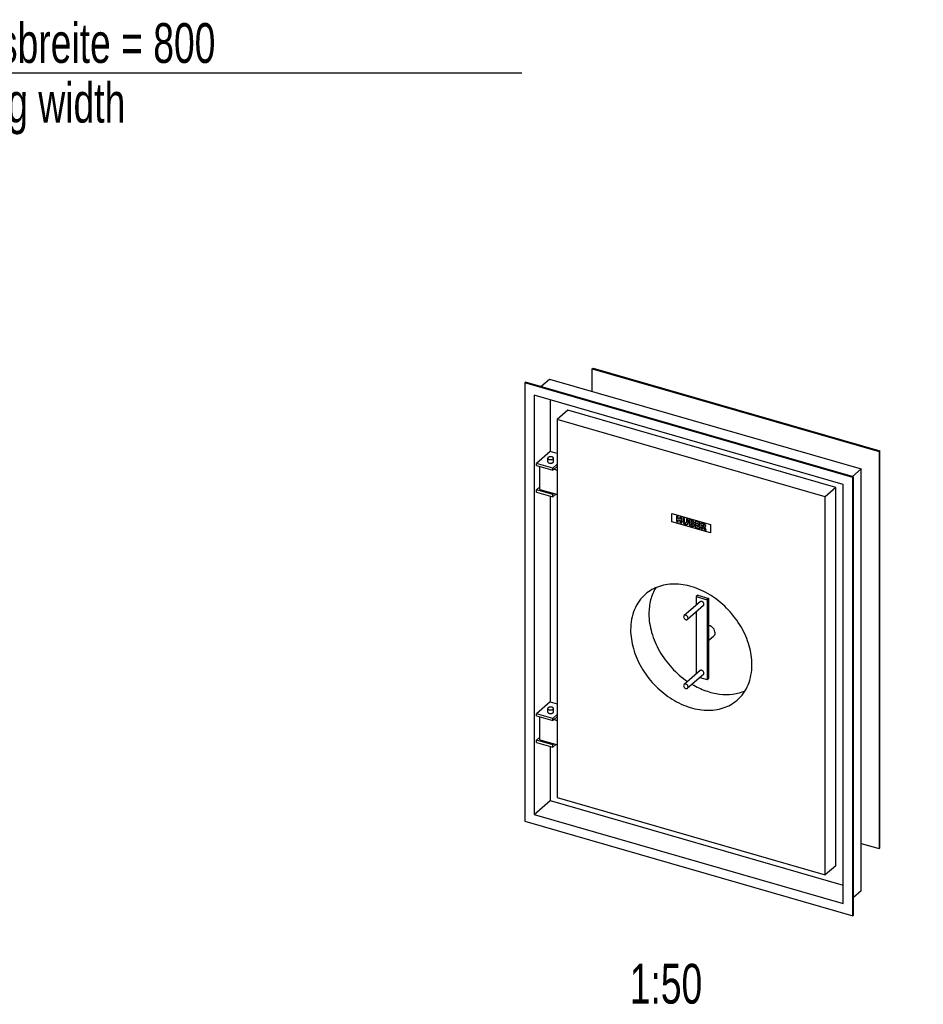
# Model space of a CAD drawing. Header units: millimetres. Extents: x 0 to 4200, y 0 to 5940.
# Tile 3 of 5: x 2152 to 3288, y 1600 to 2837. Entities that reach past the tile are written whole.
import ezdxf

# ---------------------------------------------------------------- set-up
doc = ezdxf.new("R2010")
doc.units = ezdxf.units.MM
doc.header["$LTSCALE"] = 387.2
doc.layers.get('0').update_dxf_attribs({"linetype": 'CONTINUOUS'})
for name, color, linetype in [('005_AXIS', 7, 'CONTINUOUS'), ('007_CURVES', 7, 'CONTINUOUS'), ('050_DIMENSIONING', 7, 'CONTINUOUS'), ('053_NOTES', 7, 'CONTINUOUS')]:
    doc.layers.add(name, color=color, linetype=linetype)
doc.styles.get("Standard").update_dxf_attribs({"font": 'txt', "width": 0.7})
doc.dimstyles.new('DIMSTYLE_2', dxfattribs={"dimtxt": 50, "dimasz": 70, "dimexe": 2, "dimexo": 1, "dimtad": 1, "dimdec": 1, "dimtxsty": 'Standard', "dimblk": '_FILLED', "dimblk1": '_FILLED', "dimblk2": '_FILLED', "dimcen": 0.09, "dimadec": 1, "dimazin": 2, "dimtp": 0.8, "dimtm": 0.8, "dimtfac": 1, "dimtdec": 1, "dimtofl": 0, "dimtmove": 0, "dimatfit": 3, "dimldrblk": '_FILLED', "dimfxl": 1, "dimtolj": 1, "dimarcsym": 0})

# ---------------------------------------------------------------- blocks, each defined once
blk = doc.blocks.new('_FILLED')
at = {"color": 0, "linetype": 'ByBlock'}
blk.add_solid([(0, 0), (-1, 0.143), (-1, -0.143)], dxfattribs=at)
blk = doc.blocks.new('*D5')
at = {"layer": '050_DIMENSIONING', "color": 2, "linetype": 'Continuous', "transparency": 16777216}
for p, q in [((946.1, 2428.2), (946.1, 2810.2)), ((1746.1, 2428.2), (1746.1, 2810.2)), ((946.1, 2770.2), (1346.1, 2770.2)), ((1746.1, 2770.2), (1346.1, 2770.2)), ((1346.1, 2770.2), (2783.4, 2770.2))]:
    blk.add_line(p, q, dxfattribs=at)
at = {"layer": '050_DIMENSIONING', "color": 2, "linetype": 'Continuous', "transparency": 16777216, "xscale": 70, "yscale": 70, "zscale": 70, "rotation": 180}
blk.add_blockref('_FILLED', (946.1, 2770.2), dxfattribs=at)
at = {"layer": '050_DIMENSIONING', "color": 2, "linetype": 'Continuous', "transparency": 16777216, "xscale": 70, "yscale": 70, "zscale": 70}
blk.add_blockref('_FILLED', (1746.1, 2770.2), dxfattribs=at)
at = {"layer": '050_DIMENSIONING', "color": 2, "linetype": 'Continuous', "transparency": 16777216, "insert": (1775.1, 2832.7), "char_height": 50, "width": 1512.5, "attachment_point": 1, "line_spacing_factor": 0.9}
blk.add_mtext('lichte Durchgangsbreite = 800\\Pclear door opening width', dxfattribs=at)

msp = doc.modelspace()

# ---------------------------------------------------------------- linework, layer by layer
at = {"color": 7, "linetype": 'Continuous'}
for p, q in [((2871.77, 2398.22), (2872.77, 2399.08)), ((2871.77, 2369.93), (2871.77, 2398.22)), ((2871.77, 2398.22), (3232.04, 2294.22)), ((2872.77, 2399.08), (3233.04, 2295.08)), ((2786.79, 2380.6), (2787.79, 2381.47)), ((2786.79, 2380.6), (2786.79, 1829.81)), ((3199.02, 2261.6), (2786.79, 2380.6)), ((3200.02, 2262.47), (2787.79, 2381.47)), ((2807.18, 2375.87), (2818.18, 2385.4)), ((2818.18, 2385.4), (3209.63, 2272.4)), ((3186.89, 2252.98), (2798.91, 2364.98)), ((2798.91, 2364.98), (2798.91, 1838.44)), ((2818.91, 2359.21), (2818.91, 2294.31)), ((2840.95, 2346.15), (2827.75, 2334.72)), ((3177.66, 2248.95), (2840.95, 2346.15)), ((2827.75, 2334.72), (2827.75, 1859.44)), ((3164.46, 2237.52), (2827.75, 2334.72)), ((2818.91, 2294.31), (2801.71, 2279.42)), ((2827.75, 2291.76), (2818.91, 2294.31)), ((3232.04, 2294.22), (3233.04, 2295.08)), ((3232.04, 2294.22), (3232.04, 1795.39)), ((3233.04, 1796.25), (3233.04, 2295.08)), ((2822.15, 2273.52), (2801.71, 2279.42)), ((2801.71, 2276.64), (2801.71, 2279.42)), ((2801.71, 2276.64), (2822.15, 2270.74)), ((2827.75, 2278.36), (2822.15, 2273.52)), ((2805.99, 2246.66), (2805.99, 2275.41)), ((2822.15, 2270.74), (2822.15, 2273.52)), ((2823.65, 2272.04), (2822.15, 2270.74)), ((2823.65, 2272.04), (2827.75, 2275.59)), ((2823.65, 2272.04), (2827.75, 2270.86)), ((3198.63, 2262.87), (3209.63, 2272.4)), ((3209.63, 1742.39), (3209.63, 2272.4)), ((3186.89, 1726.44), (3186.89, 2252.98)), ((3199.02, 2261.6), (3200.02, 2262.47)), ((3199.02, 1710.81), (3199.02, 2261.6)), ((3200.02, 1711.68), (3200.02, 2262.47)), ((2805.99, 2249.86), (2801.71, 2246.16)), ((2822.15, 2240.26), (2801.71, 2246.16)), ((2801.71, 2243.39), (2801.71, 2246.16)), ((2801.71, 2243.39), (2822.15, 2237.49)), ((2805.99, 2246.66), (2823.65, 2241.56)), ((2823.65, 2241.56), (2822.15, 2240.26)), ((2826.05, 2240.87), (2822.15, 2237.49)), ((2822.15, 2237.49), (2822.15, 2240.26)), ((2823.65, 2241.56), (2827.75, 2240.38)), ((3177.66, 2248.95), (3164.46, 2237.52)), ((3177.66, 1773.67), (3177.66, 2248.95)), ((2818.91, 2238.42), (2818.91, 1979.77)), ((3164.46, 1762.24), (3164.46, 2237.52)), ((3004.38, 2113.87), (3002.38, 2112.14)), ((3002.38, 2112.14), (3002.38, 2101.44)), ((3002.38, 2112.14), (3016.23, 2108.14)), ((3004.38, 2113.87), (3018.23, 2109.87)), ((3018.23, 2109.87), (3016.23, 2108.14)), ((3016.23, 2108.14), (3016.23, 2007.68)), ((3018.23, 2059.64), (3018.23, 2109.87)), ((3002.38, 2092.98), (3002.38, 2014.84)), ((3018.23, 2009.41), (3018.23, 2059.64)), ((3006.97, 2010.35), (3016.23, 2007.68)), ((3016.23, 2007.68), (3018.23, 2009.41)), ((2818.91, 1979.77), (2801.71, 1964.88)), ((2818.91, 1979.77), (2827.75, 1977.22)), ((2801.71, 1962.1), (2801.71, 1964.88)), ((2822.15, 1958.98), (2801.71, 1964.88)), ((2801.71, 1962.1), (2822.15, 1956.2)), ((2805.99, 1932.12), (2805.99, 1960.87)), ((2827.75, 1963.82), (2822.15, 1958.98)), ((2822.15, 1956.2), (2822.15, 1958.98)), ((2823.65, 1957.5), (2822.15, 1956.2)), ((2823.65, 1957.5), (2827.75, 1961.05)), ((2823.65, 1957.5), (2827.75, 1956.32)), ((2805.99, 1935.32), (2801.71, 1931.62)), ((2822.15, 1925.72), (2801.71, 1931.62)), ((2801.71, 1928.85), (2801.71, 1931.62)), ((2805.99, 1932.12), (2823.65, 1927.02)), ((2801.71, 1928.85), (2822.15, 1922.95)), ((2818.91, 1923.88), (2818.91, 1855.76)), ((2823.65, 1927.02), (2822.15, 1925.72)), ((2826.05, 1926.33), (2822.15, 1922.95)), ((2822.15, 1922.95), (2822.15, 1925.72)), ((2823.65, 1927.02), (2827.75, 1925.84)), ((2827.75, 1859.44), (3164.46, 1762.24)), ((2798.91, 1838.44), (2818.91, 1855.76)), ((2818.91, 1855.76), (3186.89, 1749.53)), ((2798.91, 1838.44), (3186.89, 1726.44)), ((2786.79, 1829.81), (3199.02, 1710.81)), ((3209.63, 1801.86), (3232.04, 1795.39)), ((3233.04, 1796.25), (3232.04, 1795.39)), ((3177.66, 1773.67), (3164.46, 1762.24)), ((3209.63, 1742.39), (3200.02, 1734.07)), ((3199.02, 1710.81), (3200.02, 1711.68))]:
    msp.add_line(p, q, dxfattribs=at)
at = {"layer": '005_AXIS', "color": 7, "linetype": 'Continuous'}
for p, q in [((2815.75, 2281.48), (2815.75, 2285.99)), ((2822.95, 2281.48), (2822.95, 2285.99)), ((3007.21, 2105.63), (2987.21, 2088.31)), ((3011.4, 2100.79), (2991.4, 2083.47)), ((3024.34, 2062.35), (3018.23, 2057.06)), ((3007.21, 2019.03), (2987.21, 2001.71)), ((3011.4, 2014.19), (2991.4, 1996.87)), ((2815.75, 1966.94), (2815.75, 1971.45)), ((2822.95, 1966.94), (2822.95, 1971.45))]:
    msp.add_line(p, q, dxfattribs=at)
for points, knots in [([(2816.23, 2286.89), (2816.09, 2286.77), (2815.85, 2286.5), (2815.75, 2286.15), (2815.75, 2285.99)], [0, 0, 0, 0, 0.5392114, 1, 1, 1, 1]), ([(2815.75, 2285.99), (2815.75, 2285.79), (2815.92, 2285.33), (2816.52, 2284.82), (2817.38, 2284.44), (2818.43, 2284.22), (2819.58, 2284.16), (2820.7, 2284.29), (2821.68, 2284.58), (2822.24, 2284.9), (2822.46, 2285.09)], [0, 0, 0, 0, 0.0797554, 0.1788499, 0.3025745, 0.4459515, 0.5989149, 0.7494346, 0.885958, 1, 1, 1, 1]), ([(2815.75, 2281.48), (2815.75, 2281.28), (2815.92, 2280.83), (2816.52, 2280.32), (2817.38, 2279.94), (2818.43, 2279.71), (2819.58, 2279.66), (2820.7, 2279.78), (2821.68, 2280.07), (2822.24, 2280.39), (2822.46, 2280.58)], [0, 0, 0, 0, 0.0797555, 0.1788501, 0.3025749, 0.4459519, 0.5989152, 0.7494348, 0.8859581, 1, 1, 1, 1]), ([(2822.95, 2285.99), (2822.95, 2286.19), (2822.77, 2286.65), (2822.17, 2287.15), (2821.31, 2287.53), (2820.26, 2287.76), (2819.12, 2287.82), (2818, 2287.69), (2817.01, 2287.4), (2816.45, 2287.08), (2816.23, 2286.89)], [0, 0, 0, 0, 0.0797554, 0.1788499, 0.3025745, 0.4459515, 0.5989149, 0.7494346, 0.885958, 1, 1, 1, 1]), ([(2822.46, 2285.09), (2822.61, 2285.21), (2822.84, 2285.48), (2822.95, 2285.83), (2822.95, 2285.99)], [0, 0, 0, 0, 0.5392114, 1, 1, 1, 1]), ([(2822.46, 2280.58), (2822.61, 2280.71), (2822.84, 2280.97), (2822.95, 2281.32), (2822.95, 2281.48)], [0, 0, 0, 0, 0.5392115, 1, 1, 1, 1]), ([(3072.31, 2026.48), (3072.31, 2034.49), (3070.38, 2046.79), (3064.75, 2062.43), (3056.89, 2078.03), (3043.61, 2095.81), (3023.64, 2112.83), (3004.53, 2122.51), (2988.84, 2126.73), (2977.42, 2128.06), (2966.4, 2127.56), (2956.04, 2125.22), (2946.59, 2121.09), (2941.02, 2117.19), (2938.49, 2115)], [0, 0, 0, 0, 0.1245346, 0.1903853, 0.2579413, 0.3955013, 0.5320957, 0.6626005, 0.7245327, 0.7838628, 0.8406429, 0.895181, 0.948041, 1, 1, 1, 1]), ([(2951.54, 2123.17), (2948.65, 2118.46), (2944.21, 2107.75), (2942.89, 2096.28), (2942.89, 2090.4)], [0, 0, 0, 0, 0.483896, 1, 1, 1, 1]), ([(2938.49, 2115), (2935.52, 2112.43), (2930.11, 2106.47), (2924.21, 2095.73), (2920.64, 2083.52), (2919.89, 2074.89), (2919.89, 2070.48)], [0, 0, 0, 0, 0.2374169, 0.4804567, 0.7336977, 1, 1, 1, 1]), ([(3012.08, 2102.41), (3012.08, 2103.01), (3011.68, 2104.25), (3010.59, 2105.41), (3009.49, 2105.97), (3008.64, 2106.14), (3007.85, 2106.04), (3007.39, 2105.79), (3007.21, 2105.63)], [0, 0, 0, 0, 0.256934, 0.5308003, 0.6620246, 0.7836221, 0.8951219, 1, 1, 1, 1]), ([(3011.4, 2100.79), (3011.62, 2100.98), (3011.97, 2101.49), (3012.08, 2102.1), (3012.08, 2102.41)], [0, 0, 0, 0, 0.4799992, 1, 1, 1, 1]), ([(2942.89, 2090.4), (2942.89, 2082.48), (2945.45, 2066.07), (2953.74, 2046.86), (2963.14, 2032.4), (2974.25, 2018.92), (2984.25, 2010.25), (2991.44, 2005.37)], [0, 0, 0, 0, 0.2339844, 0.48406, 0.6130507, 0.7429503, 1, 1, 1, 1]), ([(2987.21, 2088.31), (2986.99, 2088.12), (2986.63, 2087.61), (2986.53, 2087), (2986.53, 2086.69)], [0, 0, 0, 0, 0.4799992, 1, 1, 1, 1]), ([(2986.53, 2086.69), (2986.53, 2086.09), (2986.93, 2084.86), (2988.02, 2083.7), (2989.12, 2083.14), (2989.96, 2082.96), (2990.76, 2083.06), (2991.21, 2083.31), (2991.4, 2083.47)], [0, 0, 0, 0, 0.256934, 0.5308003, 0.6620246, 0.7836221, 0.8951219, 1, 1, 1, 1]), ([(2992.08, 2085.09), (2992.08, 2085.69), (2991.68, 2086.93), (2990.59, 2088.09), (2989.49, 2088.65), (2988.64, 2088.82), (2987.85, 2088.72), (2987.39, 2088.47), (2987.21, 2088.31)], [0, 0, 0, 0, 0.256934, 0.5308003, 0.6620246, 0.7836221, 0.8951219, 1, 1, 1, 1]), ([(2991.4, 2083.47), (2991.62, 2083.66), (2991.97, 2084.17), (2992.08, 2084.78), (2992.08, 2085.09)], [0, 0, 0, 0, 0.4799992, 1, 1, 1, 1]), ([(2919.89, 2070.48), (2919.89, 2062.47), (2921.83, 2050.16), (2927.46, 2034.53), (2935.32, 2018.93), (2948.59, 2001.14), (2968.57, 1984.13), (2987.68, 1974.45), (3003.37, 1970.22), (3014.79, 1968.9), (3025.81, 1969.4), (3036.17, 1971.74), (3045.62, 1975.86), (3051.19, 1979.77), (3053.71, 1981.96)], [0, 0, 0, 0, 0.1245346, 0.1903853, 0.2579413, 0.3955013, 0.5320957, 0.6626005, 0.7245327, 0.7838628, 0.8406429, 0.895181, 0.948041, 1, 1, 1, 1]), ([(3026.03, 2066.4), (3026.03, 2067.43), (3025.55, 2069.58), (3023.81, 2072.39), (3021.31, 2074.54), (3019.25, 2075.36), (3018.23, 2075.52)], [0, 0, 0, 0, 0.2402287, 0.4992858, 0.7587509, 1, 1, 1, 1]), ([(3024.34, 2062.35), (3024.88, 2062.82), (3025.78, 2064.1), (3026.03, 2065.62), (3026.03, 2066.4)], [0, 0, 0, 0, 0.4799991, 1, 1, 1, 1]), ([(3012.08, 2015.81), (3012.08, 2016.41), (3011.68, 2017.64), (3010.59, 2018.8), (3009.49, 2019.36), (3008.64, 2019.53), (3007.85, 2019.44), (3007.39, 2019.19), (3007.21, 2019.03)], [0, 0, 0, 0, 0.256934, 0.5308003, 0.6620246, 0.7836221, 0.8951219, 1, 1, 1, 1]), ([(3053.71, 1981.96), (3056.69, 1984.53), (3062.09, 1990.49), (3067.99, 2001.23), (3071.57, 2013.44), (3072.31, 2022.07), (3072.31, 2026.48)], [0, 0, 0, 0, 0.2374169, 0.4804567, 0.7336977, 1, 1, 1, 1]), ([(3011.4, 2014.19), (3011.62, 2014.38), (3011.97, 2014.89), (3012.08, 2015.5), (3012.08, 2015.81)], [0, 0, 0, 0, 0.4799992, 1, 1, 1, 1]), ([(2987.21, 2001.71), (2986.99, 2001.52), (2986.63, 2001.01), (2986.53, 2000.4), (2986.53, 2000.09)], [0, 0, 0, 0, 0.4799992, 1, 1, 1, 1]), ([(2986.53, 2000.09), (2986.53, 1999.49), (2986.93, 1998.25), (2988.02, 1997.09), (2989.12, 1996.53), (2989.96, 1996.36), (2990.76, 1996.46), (2991.21, 1996.71), (2991.4, 1996.87)], [0, 0, 0, 0, 0.256934, 0.5308003, 0.6620246, 0.7836221, 0.8951219, 1, 1, 1, 1]), ([(2992.08, 1998.49), (2992.08, 1999.09), (2991.68, 2000.32), (2990.59, 2001.48), (2989.49, 2002.04), (2988.64, 2002.21), (2987.85, 2002.12), (2987.39, 2001.87), (2987.21, 2001.71)], [0, 0, 0, 0, 0.256934, 0.5308003, 0.6620246, 0.7836221, 0.8951219, 1, 1, 1, 1]), ([(2991.4, 1996.87), (2991.62, 1997.06), (2991.97, 1997.57), (2992.08, 1998.18), (2992.08, 1998.49)], [0, 0, 0, 0, 0.4799992, 1, 1, 1, 1]), ([(2997.09, 2001.79), (3002.53, 1998.58), (3013.71, 1993.27), (3031.2, 1988.98), (3048.18, 1988.82), (3058.83, 1991.62), (3063.66, 1993.71)], [0, 0, 0, 0, 0.2732043, 0.5312097, 0.7727367, 1, 1, 1, 1]), ([(2816.23, 1972.35), (2816.09, 1972.22), (2815.85, 1971.96), (2815.75, 1971.61), (2815.75, 1971.45)], [0, 0, 0, 0, 0.5392114, 1, 1, 1, 1]), ([(2815.75, 1971.45), (2815.75, 1971.24), (2815.92, 1970.79), (2816.52, 1970.28), (2817.38, 1969.9), (2818.43, 1969.67), (2819.58, 1969.62), (2820.7, 1969.75), (2821.68, 1970.04), (2822.24, 1970.36), (2822.46, 1970.55)], [0, 0, 0, 0, 0.0797554, 0.1788499, 0.3025745, 0.4459515, 0.5989149, 0.7494346, 0.885958, 1, 1, 1, 1]), ([(2822.95, 1971.45), (2822.95, 1971.65), (2822.77, 1972.11), (2822.17, 1972.61), (2821.31, 1972.99), (2820.26, 1973.22), (2819.12, 1973.27), (2818, 1973.15), (2817.01, 1972.86), (2816.45, 1972.54), (2816.23, 1972.35)], [0, 0, 0, 0, 0.0797554, 0.1788499, 0.3025745, 0.4459515, 0.5989149, 0.7494346, 0.885958, 1, 1, 1, 1]), ([(2822.46, 1970.55), (2822.61, 1970.67), (2822.84, 1970.94), (2822.95, 1971.29), (2822.95, 1971.45)], [0, 0, 0, 0, 0.5392114, 1, 1, 1, 1]), ([(2815.75, 1966.94), (2815.75, 1966.74), (2815.92, 1966.29), (2816.52, 1965.78), (2817.38, 1965.4), (2818.43, 1965.17), (2819.58, 1965.12), (2820.7, 1965.24), (2821.68, 1965.53), (2822.24, 1965.85), (2822.46, 1966.04)], [0, 0, 0, 0, 0.0797555, 0.1788501, 0.3025749, 0.4459519, 0.5989152, 0.7494348, 0.8859581, 1, 1, 1, 1]), ([(2822.46, 1966.04), (2822.61, 1966.17), (2822.84, 1966.43), (2822.95, 1966.78), (2822.95, 1966.94)], [0, 0, 0, 0, 0.5392115, 1, 1, 1, 1])]:
    msp.add_open_spline(points, degree=3, knots=knots, dxfattribs=at)
at = {"layer": '007_CURVES', "color": 4, "linetype": 'Continuous'}
for p, q in [((2971.86, 2206.17), (2971.86, 2216.56)), ((2971.86, 2216.56), (3020.35, 2202.56)), ((3020.35, 2192.17), (2971.86, 2206.17)), ((2979.51, 2212.62), (2977.37, 2213.24)), ((2977.37, 2213.24), (2977.37, 2206.31)), ((2977.37, 2206.31), (2979.51, 2205.69)), ((2979.51, 2210.19), (2979.51, 2212.62)), ((2981.85, 2209.52), (2979.51, 2210.19)), ((2979.51, 2208.49), (2981.85, 2207.82)), ((2979.51, 2205.69), (2979.51, 2208.49)), ((2981.85, 2211.94), (2981.85, 2209.52)), ((2984, 2211.32), (2981.85, 2211.94)), ((2981.85, 2207.82), (2981.85, 2205.01)), ((2981.85, 2205.01), (2984, 2204.39)), ((2984, 2204.39), (2984, 2211.32)), ((2985.42, 2210.91), (2985.42, 2206.78)), ((2987.56, 2210.29), (2985.42, 2210.91)), ((2986.08, 2204.62), (2986.07, 2204.62)), ((2987.56, 2206.06), (2987.56, 2210.29)), ((2987.83, 2203.24), (2987.81, 2203.25)), ((2992.06, 2208.99), (2989.93, 2209.61)), ((2989.93, 2209.61), (2989.93, 2205.38)), ((2992.06, 2204.86), (2992.06, 2208.99)), ((2997.49, 2207.43), (2993.49, 2208.58)), ((2993.49, 2208.58), (2993.49, 2201.65)), ((2995.65, 2206.56), (2996.59, 2206.28)), ((2995.65, 2205.24), (2995.65, 2206.56)), ((2996.58, 2204.97), (2995.65, 2205.24)), ((2995.65, 2203.92), (2996.73, 2203.61)), ((2995.65, 2202.52), (2995.65, 2203.92)), ((2996.74, 2202.2), (2995.65, 2202.52)), ((2996.59, 2206.28), (2996.59, 2206.28)), ((3006.74, 2204.76), (3001, 2206.41)), ((3001, 2206.41), (3001, 2199.48)), ((3003.15, 2204.31), (3006.74, 2203.28)), ((3003.15, 2203.21), (3003.15, 2204.31)), ((3006.48, 2202.25), (3003.15, 2203.21)), ((3006.74, 2203.28), (3006.74, 2204.76)), ((3008.03, 2204.39), (3008.03, 2197.46)), ((3011.6, 2203.36), (3008.03, 2204.39)), ((3010.18, 2202.37), (3011.12, 2202.09)), ((3010.18, 2200.96), (3010.18, 2202.37)), ((3020.35, 2202.56), (3020.35, 2192.17)), ((2993.49, 2201.65), (2997.18, 2200.59)), ((2998.14, 2200.4), (2998.13, 2200.41)), ((3001, 2199.48), (3006.85, 2197.8)), ((3003.15, 2201.8), (3006.48, 2200.84)), ((3003.15, 2200.43), (3003.15, 2201.8)), ((3006.85, 2199.37), (3003.15, 2200.43)), ((3006.48, 2200.84), (3006.48, 2202.25)), ((3006.85, 2197.8), (3006.85, 2199.37)), ((3008.03, 2197.46), (3010.18, 2196.84)), ((3011.08, 2200.7), (3010.18, 2200.96)), ((3010.18, 2199.65), (3010.37, 2199.59)), ((3010.18, 2196.84), (3010.18, 2199.65)), ((3011.28, 2198.64), (3012.42, 2196.19)), ((3011.63, 2200.63), (3011.65, 2200.62)), ((3012.42, 2196.19), (3014.84, 2195.49)), ((3014.84, 2195.49), (3013.8, 2197.79))]:
    msp.add_line(p, q, dxfattribs=at)
for centre, radius, start, end in [((2988.96, 2206.82), 3.54, 184.09833, 185.94573), ((2989.55, 2206.89), 4.13, 185.96769, 188.51625), ((2990.26, 2206.99), 4.84, 188.4937, 190.05484), ((2990.82, 2207.09), 5.42, 190.04739, 191.15118), ((2991.37, 2207.2), 5.98, 191.15094, 192.19752), ((2992.08, 2207.35), 6.7, 192.20369, 193.51831), ((2993.23, 2207.63), 7.89, 193.53283, 195.2837), ((2987.77, 2206.14), 2.22, 195.25795, 196.25851), ((2987.82, 2206.15), 2.28, 196.25855, 197.24477), ((2988.03, 2206.22), 2.5, 197.31959, 202.92966), ((2988.37, 2206.36), 2.87, 202.87674, 205.76244), ((2988.63, 2206.48), 3.15, 205.75365, 207.9436), ((2988.8, 2206.58), 3.35, 207.92989, 208.7246), ((2989.01, 2206.69), 3.59, 208.74257, 211.04072), ((2989.36, 2206.9), 4, 211.04062, 213.21285), ((2989.68, 2207.11), 4.39, 213.20188, 214.58223), ((2989.86, 2207.23), 4.59, 214.62428, 215.03299), ((2989.77, 2207.17), 4.49, 215.02934, 216.41566), ((2989.65, 2207.08), 4.34, 216.41575, 217.82492), ((2989.52, 2206.98), 4.17, 217.82034, 219.97619), ((2989.42, 2206.9), 4.04, 219.98367, 220.71325), ((2989.29, 2206.79), 3.87, 220.6928, 224.42074), ((2989.19, 2206.68), 3.73, 224.44072, 225.20155), ((2989.14, 2206.64), 3.66, 225.19935, 226.73573), ((2989.09, 2206.58), 3.58, 226.7359, 228.29119), ((2989.03, 2206.52), 3.5, 228.28997, 230.25941), ((2989, 2206.48), 3.45, 230.26308, 230.66015), ((2988.5, 2205.87), 2.67, 230.67059, 232.55519), ((2988.64, 2206.06), 2.9, 232.56861, 235.28613), ((2988.77, 2206.23), 3.11, 235.26532, 236.14187), ((2988.93, 2206.49), 3.42, 236.18205, 239.54021), ((2989.23, 2206.99), 4, 239.54078, 242.66421), ((2989.51, 2207.54), 4.61, 242.64617, 244.83733), ((2989.73, 2208.01), 5.13, 244.82462, 246.21467), ((2989.52, 2206.06), 1.96, 179.96994, 183.72585), ((2989.34, 2206.05), 1.78, 183.71864, 188.32977), ((2989.23, 2206.04), 1.67, 188.35764, 190.71939), ((2989.17, 2206.02), 1.61, 190.72019, 193.11194), ((2989.13, 2206.01), 1.56, 193.11279, 195.52843), ((2989.07, 2206), 1.51, 195.51721, 200.39668), ((2989.04, 2205.99), 1.48, 200.40891, 202.85845), ((2989.92, 2208.44), 5.6, 246.21464, 247.54899), ((2989.03, 2205.98), 1.46, 202.85854, 206.52938), ((2989.03, 2205.98), 1.47, 206.53237, 210.18075), ((2989.05, 2205.99), 1.48, 210.18009, 212.59009), ((2990.04, 2208.72), 5.92, 247.53966, 247.81861), ((2989.07, 2206.01), 1.51, 212.59304, 215.57019), ((2993.13, 2216.29), 14.08, 247.89352, 248.55007), ((2989.1, 2206.03), 1.54, 215.56666, 217.32979), ((2989.05, 2205.99), 1.48, 217.3248, 219.71748), ((2989.04, 2205.98), 1.47, 219.71825, 222.12043), ((2989.05, 2205.99), 1.48, 222.15643, 234.15543), ((2992.84, 2215.55), 13.29, 248.55214, 249.00348), ((2992.42, 2214.45), 12.12, 248.9889, 250.41038), ((2989.09, 2206.04), 1.55, 234.09004, 235.26904), ((2989.11, 2206.08), 1.59, 235.28028, 238.78247), ((2989.14, 2206.13), 1.65, 238.77308, 240.50143), ((2989.16, 2206.16), 1.69, 240.49943, 241.64127), ((2989.19, 2206.21), 1.75, 241.65151, 244.4672), ((2992.01, 2213.31), 10.9, 250.42283, 251.17457), ((2989.23, 2206.29), 1.83, 244.46341, 246.67327), ((2991.66, 2212.27), 9.8, 251.16043, 252.74978), ((2989.27, 2206.4), 1.95, 246.6854, 249.91981), ((2989.32, 2206.53), 2.09, 249.90872, 252.00663), ((2989.36, 2206.64), 2.21, 252.00555, 253.90666), ((2989.33, 2206.54), 2.1, 253.884, 255.59825), ((2991.33, 2211.21), 8.7, 252.76005, 253.88876), ((2989.29, 2206.39), 1.95, 255.60698, 256.70141), ((2990.81, 2209.4), 6.81, 253.88771, 255.29186), ((2989.18, 2205.79), 1.33, 262.72009, 265.41755), ((2990.65, 2208.82), 6.21, 255.28987, 256.86372), ((2990.53, 2208.27), 5.64, 256.86311, 258.52118), ((2989.21, 2205.18), 0.72, 285.24348, 289.10577), ((2990.42, 2207.75), 5.12, 258.52054, 260.26901), ((2989.22, 2205.14), 0.675, 289.07808, 296.61849), ((2989.23, 2205.11), 0.652, 296.65162, 300.25176), ((2989.24, 2205.11), 0.648, 300.2547, 302.32215), ((2990.34, 2207.28), 4.64, 260.26835, 262.11372), ((2989.24, 2205.11), 0.648, 302.32265, 304.39206), ((2989.23, 2205.11), 0.649, 304.39183, 305.42537), ((2989.24, 2205.1), 0.631, 305.4237, 307.54984), ((2989.25, 2205.09), 0.627, 307.54883, 312.8885), ((2989.24, 2205.1), 0.631, 312.89055, 316.08339), ((2989.24, 2205.11), 0.642, 316.08927, 320.301), ((2990.28, 2206.84), 4.2, 262.11304, 264.0621), ((2989.21, 2205.12), 0.673, 320.32389, 326.47508), ((2989.17, 2205.15), 0.719, 326.45832, 330.40259), ((2988.98, 2205.24), 0.931, 337.86014, 342.96469), ((2990.23, 2206.39), 3.75, 264.05165, 266.64361), ((2988.84, 2205.28), 1.08, 342.96569, 347.65796), ((2988.72, 2205.31), 1.2, 347.60413, 349.07756), ((2988.09, 2205.38), 1.84, 357.02957, 359.35344), ((2988.29, 2205.37), 1.64, 354.55182, 357.03039), ((2987.94, 2205.38), 1.99, 359.33291, 0.00197), ((2990.21, 2206.04), 3.39, 266.66084, 268.30596), ((2990.2, 2205.75), 3.1, 268.29728, 270.59951), ((2990.21, 2205.39), 2.74, 270.57353, 274.27483), ((2990.29, 2204.22), 1.57, 274.32033, 275.67226), ((2990.29, 2204.21), 1.56, 275.67242, 277.03285), ((2990.3, 2204.2), 1.55, 277.03229, 279.31521), ((2990.3, 2204.2), 1.55, 279.31602, 281.15145), ((2990.29, 2204.21), 1.56, 281.15895, 286.68295), ((2990.28, 2204.25), 1.6, 286.67664, 289.4219), ((2990.26, 2204.3), 1.65, 289.43244, 293.49727), ((2990.22, 2204.41), 1.77, 293.51923, 298.77982), ((2990, 2204.76), 2.19, 304.9472, 305.42577), ((2990.28, 2204.37), 1.71, 305.39637, 311.05169), ((2990.31, 2204.33), 1.66, 311.07588, 312.5116), ((2990.33, 2204.32), 1.64, 312.50953, 315.39704), ((2990.34, 2204.31), 1.63, 315.39848, 321.19059), ((2990.32, 2204.32), 1.64, 321.19067, 324.06333), ((2990.29, 2204.34), 1.68, 324.07181, 328.31512), ((2990.24, 2204.38), 1.74, 328.30921, 331.07551), ((2990.14, 2204.43), 1.85, 331.10627, 336.44542), ((2990.02, 2204.48), 1.99, 336.41341, 338.69653), ((2989.43, 2204.71), 2.62, 338.68734, 339.3581), ((2989.38, 2204.73), 2.68, 339.37657, 344.96062), ((2989.27, 2204.76), 2.79, 344.9426, 347.11542), ((2989.19, 2204.78), 2.87, 347.11607, 349.24607), ((2989.03, 2204.81), 3.03, 349.26426, 353.12675), ((2988.86, 2204.83), 3.2, 353.10438, 354.34948), ((2988.59, 2204.85), 3.47, 354.39893, 359.14984), ((2988.29, 2204.86), 3.78, 359.09823, 0.00224), ((2997.41, 2207.85), 3, 253.87616, 255.42723), ((2995.79, 2203.51), 2.88, 72.2792, 73.83347), ((2997.29, 2207.39), 2.52, 255.42578, 257.11722), ((2995.87, 2203.75), 2.64, 71.45713, 72.26752), ((2995.94, 2203.96), 2.41, 69.78019, 71.4696), ((2995.76, 2200.24), 3.51, 73.49454, 73.89889), ((2995.87, 2200.6), 3.14, 70.74507, 73.5386), ((2996.03, 2204.21), 2.14, 67.9957, 69.78059), ((2996.12, 2204.43), 1.91, 66.11154, 67.99607), ((2996.21, 2204.62), 1.7, 64.12373, 66.11187), ((2995.99, 2200.95), 2.76, 69.85477, 70.70203), ((2996.06, 2201.13), 2.57, 68.54557, 69.86001), ((2996.3, 2204.81), 1.49, 61.32267, 64.13919), ((2997.04, 2205.92), 1.02, 265.71546, 268.44425), ((2996.18, 2201.44), 2.23, 65.31879, 68.58928), ((2997.04, 2205.74), 0.851, 268.44161, 271.45441), ((2997.04, 2205.64), 0.742, 271.48911, 273.1116), ((2996.3, 2201.71), 1.93, 63.77547, 65.27401), ((2996.38, 2201.88), 1.75, 61.69505, 63.78412), ((2996.64, 2205.34), 0.857, 48.46612, 51.19534), ((2996.47, 2202.04), 1.57, 59.49614, 61.69543), ((2996.62, 2205.35), 0.867, 37.64988, 41.12624), ((2996.64, 2205.36), 0.837, 35.27887, 37.6419), ((2996.67, 2205.38), 0.804, 29.24977, 35.30017), ((2996.7, 2202.4), 1.14, 52.19726, 54.75102), ((2996.69, 2205.4), 0.778, 25.52407, 29.232), ((2996.7, 2205.4), 0.769, 21.76942, 25.52184), ((2997.07, 2205.26), 0.38, 325.73912, 329.8388), ((2997.05, 2205.27), 0.4, 329.82312, 331.8147), ((2996.79, 2202.51), 1, 48.1602, 52.22477), ((2996.7, 2205.4), 0.767, 17.98389, 21.76706), ((2997.03, 2205.28), 0.423, 331.83418, 335.68919), ((2996.69, 2205.4), 0.774, 12.91165, 17.97792), ((2996.86, 2205.34), 0.608, 344.54546, 349.25311), ((2996.68, 2205.39), 0.793, 9.1194, 12.91273), ((2996.66, 2205.39), 0.813, 6.60715, 9.12332), ((2996.64, 2205.39), 0.834, 4.10637, 6.60647), ((2996.77, 2205.36), 0.699, 349.21722, 352.11869), ((2996.86, 2202.59), 0.889, 45.2629, 48.13196), ((2996.61, 2205.39), 0.859, 1.62689, 4.10573), ((2996.59, 2205.39), 0.883, 359.99682, 1.63035), ((2996.41, 2205.39), 1.06, 359.74457, 0.00028), ((2996.44, 2205.39), 1.03, 358.57736, 359.75012), ((2996.25, 2203.11), 4.49, 73.29861, 73.89902), ((2996.92, 2202.65), 0.813, 42.26496, 45.26244), ((2996.72, 2202.47), 1.07, 41.17589, 42.24566), ((2996.75, 2202.5), 1.03, 39.00076, 41.18277), ((2996.35, 2203.44), 4.14, 69.41579, 73.34193), ((2996.78, 2202.52), 0.993, 37.88181, 38.99381), ((2996.81, 2202.55), 0.959, 35.62282, 37.88822), ((2996.84, 2202.56), 0.928, 34.46336, 35.61634), ((2996.86, 2202.58), 0.895, 31.53342, 34.47346), ((2996.89, 2202.6), 0.866, 30.32498, 31.52335), ((2996.9, 2202.61), 0.848, 28.50637, 30.32698), ((2997.3, 2202.54), 0.425, 322.44942, 332.49467), ((2996.92, 2202.61), 0.832, 27.27584, 28.50422), ((2996.94, 2202.63), 0.804, 22.2733, 27.29527), ((2997.27, 2202.56), 0.461, 332.44897, 337.21998), ((2996.96, 2202.64), 0.78, 19.6921, 22.25788), ((2996.98, 2202.64), 0.767, 15.13377, 19.69542), ((2997.23, 2202.58), 0.51, 337.25821, 343.54906), ((2996.98, 2202.64), 0.762, 11.16907, 15.12908), ((2997.17, 2202.59), 0.571, 343.50367, 346.86795), ((2996.98, 2202.64), 0.765, 9.17993, 11.16899), ((2996.97, 2202.64), 0.771, 6.52157, 9.17836), ((2997.07, 2202.62), 0.675, 348.51786, 353.09819), ((2997.13, 2202.6), 0.611, 346.84935, 348.46548), ((2996.96, 2202.64), 0.786, 2.53665, 6.51531), ((2996.94, 2202.64), 0.808, 359.99448, 2.54143), ((2996.8, 2202.64), 0.946, 358.53843, 0.00834), ((2996.88, 2202.63), 0.863, 355.89697, 358.55522), ((2996.97, 2202.63), 0.771, 353.06571, 355.89723), ((2996.46, 2203.76), 3.81, 68.35669, 69.37375), ((2996.57, 2204.01), 3.53, 64.19322, 68.39544), ((2996.71, 2204.31), 3.2, 60.89098, 64.1734), ((2998.3, 2206.21), 2.31, 273.35003, 275.96861), ((2996.26, 2199.84), 4.62, 60.57288, 61.80223), ((2996.46, 2200.2), 4.2, 58.08011, 60.59159), ((2998.34, 2205.9), 2, 275.98189, 278.19964), ((2997.01, 2204.79), 2.64, 49.30082, 53.45204), ((2998.37, 2205.68), 1.76, 278.19916, 280.56938), ((2996.67, 2200.54), 3.81, 56.31224, 58.06564), ((2997.07, 2204.86), 2.55, 46.88419, 49.28882), ((2996.9, 2200.87), 3.4, 52.65091, 56.3452), ((2997.1, 2204.89), 2.5, 44.46055, 46.88337), ((2998.49, 2205.14), 1.22, 285.75781, 290.10586), ((2997.12, 2204.91), 2.47, 42.0237, 44.45971), ((2997.13, 2204.92), 2.46, 39.57882, 42.02284), ((2997.13, 2201.18), 3.01, 49.69853, 52.63029), ((2998.62, 2204.84), 0.891, 296.49767, 300.78598), ((2996.75, 2204.6), 2.96, 37.55962, 39.58823), ((2998.65, 2204.79), 0.83, 300.80869, 303.48422), ((2997.28, 2201.36), 2.79, 47.65616, 49.68474), ((2996.88, 2204.7), 2.79, 35.46918, 37.55942), ((2998.68, 2204.75), 0.777, 303.45815, 308.99708), ((2997.38, 2201.47), 2.63, 45.57002, 47.65573), ((2997.06, 2204.83), 2.57, 31.13259, 35.49693), ((2998.7, 2204.72), 0.743, 309.02815, 310.91841), ((2998.49, 2204.96), 1.06, 310.85986, 319.7891), ((2997.5, 2201.59), 2.46, 42.34988, 45.58072), ((2997.26, 2204.95), 2.34, 26.52682, 31.12958), ((2998.52, 2204.94), 1.03, 319.83258, 325.26788), ((2997.59, 2201.67), 2.35, 41.22933, 42.33199), ((2997.4, 2205.02), 2.18, 22.91102, 26.51039), ((2997.64, 2201.72), 2.27, 38.99318, 41.23503), ((2998.52, 2204.94), 1.03, 325.27242, 328.87658), ((2998.5, 2204.95), 1.05, 328.87924, 332.44007), ((2997.47, 2205.05), 2.11, 21.67084, 22.89673), ((2997.72, 2201.79), 2.17, 35.55336, 39.00074), ((2997.51, 2205.07), 2.06, 19.18716, 21.67508), ((2998.48, 2204.96), 1.08, 332.4425, 335.93708), ((2997.56, 2205.08), 2.01, 16.65473, 19.18641), ((2998.45, 2204.97), 1.11, 335.92978, 337.64501), ((2998.4, 2204.99), 1.16, 337.67372, 342.6679), ((2997.6, 2205.09), 1.97, 14.08347, 16.6539), ((2997.79, 2201.83), 2.09, 33.19632, 35.54441), ((2997.62, 2205.1), 1.95, 12.78284, 14.08071), ((2997.64, 2205.1), 1.93, 6.20032, 12.78977), ((2997.62, 2201.72), 2.29, 29.98276, 33.2034), ((2997.63, 2205.1), 1.93, 3.53505, 6.19651), ((2997.61, 2205.1), 1.96, 359.99401, 3.53157), ((2997.59, 2205.1), 1.98, 359.74162, 0.00022), ((2997.68, 2201.76), 2.22, 27.78391, 29.97555), ((2997.72, 2201.78), 2.17, 25.55983, 27.7833), ((2997.76, 2201.8), 2.13, 22.17773, 25.56238), ((2997.79, 2201.81), 2.1, 19.89171, 22.17392), ((2997.8, 2201.81), 2.09, 17.59345, 19.89098), ((2997.8, 2201.81), 2.09, 15.86252, 17.59297), ((2997.78, 2201.81), 2.11, 11.81111, 15.85808), ((3008.16, 2191.44), 12.4, 73.15776, 73.90422), ((3008.47, 2192.46), 11.33, 72.57762, 73.15494), ((3008.84, 2193.64), 10.09, 71.36875, 72.58944), ((3009.42, 2195.34), 8.3, 69.38027, 71.39135), ((3009.94, 2196.75), 6.79, 67.88351, 69.35872), ((3010.33, 2197.69), 5.78, 66.2912, 67.88454), ((3010.76, 2198.66), 4.72, 63.68886, 66.32172), ((3011.14, 2199.45), 3.84, 61.72368, 63.65952), ((3011.48, 2200.08), 3.13, 58.55946, 61.76089), ((3011.86, 2200.7), 2.4, 56.46626, 58.49418), ((3011.87, 2200.72), 2.37, 53.9241, 56.46658), ((3011.88, 2200.74), 2.36, 52.39538, 53.92235), ((3011.89, 2200.74), 2.35, 51.37757, 52.39506), ((3011.89, 2200.74), 2.35, 47.8238, 51.3766), ((3011.88, 2200.73), 2.37, 46.8153, 47.82534), ((3011.87, 2200.72), 2.38, 45.30547, 46.81471), ((3011.84, 2200.7), 2.41, 42.30765, 45.30123), ((2997.72, 2205.6), 3.54, 253.88925, 254.82067), ((2997.56, 2205), 2.92, 254.774, 257.27), ((2997.45, 2204.52), 2.42, 257.32205, 258.23883), ((2997.38, 2204.22), 2.11, 258.21606, 260.18859), ((2997.32, 2203.86), 1.75, 260.18658, 262.36317), ((2997.29, 2203.6), 1.49, 262.37724, 264.15569), ((2997.26, 2203.35), 1.24, 264.11455, 267.39448), ((2997.25, 2203.12), 1, 267.41534, 270.34859), ((2997.29, 2202.63), 0.511, 281.08956, 284.26483), ((2997.3, 2202.57), 0.455, 284.26505, 287.65308), ((2999.11, 2208.61), 8.25, 258.24384, 259.14926), ((2997.35, 2202.46), 0.338, 295.01474, 300.34052), ((2997.27, 2202.59), 0.483, 300.37864, 302.26934), ((2997.29, 2202.57), 0.455, 302.23323, 308.09463), ((2997.31, 2202.54), 0.423, 308.08949, 316.20811), ((2997.32, 2202.53), 0.412, 316.23867, 322.39681), ((2998.85, 2205), 4.65, 261.22254, 262.9824), ((2998.73, 2204), 3.64, 262.96505, 265.30325), ((2998.64, 2201.99), 1.63, 271.15505, 273.52691), ((2998.66, 2201.7), 1.34, 273.52386, 276.15736), ((2998.68, 2201.51), 1.15, 276.19034, 277.61619), ((2998.7, 2201.36), 0.992, 277.57748, 280.66601), ((2998.73, 2201.22), 0.852, 280.70506, 282.37828), ((2998.75, 2201.1), 0.734, 282.33346, 285.95674), ((2998.56, 2201.77), 1.43, 286.01061, 288.11805), ((2998.58, 2201.72), 1.37, 288.11847, 290.27517), ((2998.6, 2201.67), 1.32, 290.2711, 293.21504), ((2998.62, 2201.61), 1.25, 293.20205, 298.25522), ((2998.65, 2201.56), 1.2, 298.25338, 305.52655), ((2998.65, 2201.55), 1.19, 305.54165, 307.11062), ((2998.64, 2201.57), 1.21, 307.15747, 318.03498), ((2998.58, 2201.63), 1.3, 317.97843, 321.71953), ((2998.53, 2201.66), 1.36, 321.71007, 323.90016), ((2998.5, 2201.68), 1.39, 323.89465, 324.76223), ((2998.66, 2201.57), 1.19, 324.76205, 326.3446), ((2998.65, 2201.58), 1.2, 326.34478, 327.91817), ((2998.63, 2201.59), 1.23, 327.92663, 331.80983), ((2998.61, 2201.6), 1.26, 331.80122, 333.32992), ((2998.58, 2201.61), 1.28, 333.33282, 335.5956), ((2998.54, 2201.63), 1.33, 335.60041, 338.55523), ((2998.5, 2201.65), 1.37, 338.54776, 339.99601), ((2998.44, 2201.67), 1.44, 340.01949, 344.23888), ((2998.3, 2201.71), 1.58, 344.26316, 349.57438), ((2997.69, 2201.79), 2.2, 3.73114, 11.76776), ((2998.14, 2201.74), 1.75, 349.5434, 352.67233), ((2997.92, 2201.77), 1.96, 352.71946, 357.9785), ((2997.52, 2201.78), 2.37, 0.40997, 3.77535), ((2997.45, 2201.78), 2.44, 359.99973, 0.42516), ((2997.69, 2201.78), 2.2, 357.92309, 0.01187), ((3010.06, 2198.52), 1.12, 72.78979, 73.8979), ((3010.06, 2198.52), 1.12, 69.48467, 72.78866), ((3010.05, 2198.51), 1.13, 66.21914, 69.4831), ((3010.05, 2198.5), 1.14, 65.14521, 66.22237), ((3010.04, 2198.49), 1.15, 63.53977, 65.14438), ((3010.04, 2198.48), 1.17, 61.94957, 63.53961), ((3010.03, 2198.46), 1.18, 60.37505, 61.94942), ((3010.02, 2198.44), 1.2, 57.7845, 60.37124), ((3010, 2198.41), 1.24, 55.7522, 57.78627), ((3009.98, 2198.39), 1.27, 53.75074, 55.75193), ((3009.96, 2198.36), 1.3, 51.78326, 53.75049), ((3009.94, 2198.33), 1.35, 49.8506, 51.78304), ((3009.9, 2198.29), 1.4, 47.48131, 49.84738), ((3009.86, 2198.24), 1.46, 45.26744, 47.48173), ((3009.59, 2198.15), 1.72, 32.50914, 35.28612), ((3009.04, 2197.81), 2.37, 30.14148, 32.51451), ((3009.99, 2198.19), 4.06, 73.50244, 73.89906), ((3010.12, 2198.61), 3.62, 71.2949, 73.53687), ((3006.29, 2196.32), 5.5, 25.92311, 26.70471), ((3011.64, 2203.37), 2.73, 261.2622, 262.36083), ((3005.26, 2195.83), 6.64, 25.03182, 25.91787), ((3010.29, 2199.13), 3.07, 69.66006, 71.27515), ((3011.77, 2204.34), 3.72, 262.37334, 263.63892), ((3010.4, 2199.41), 2.78, 68.79994, 69.64655), ((3010.52, 2199.74), 2.43, 66.13461, 68.84026), ((3010.71, 2200.15), 1.97, 63.15775, 66.13766), ((3010.85, 2200.43), 1.66, 60.97453, 63.12954), ((3011.69, 2201.25), 0.63, 266.1815, 268.50886), ((3011.7, 2201.09), 0.465, 275.69278, 280.42294), ((3011.7, 2201.05), 0.431, 280.44646, 283.74653), ((3011.22, 2201.03), 0.957, 50.81471, 53.60549), ((3011.71, 2201.04), 0.411, 283.74871, 287.14802), ((3011.31, 2201.14), 0.813, 46.32734, 50.85514), ((3011.71, 2201.02), 0.395, 287.14374, 291.94374), ((3011.71, 2201.01), 0.388, 291.95531, 294.16854), ((3011.71, 2201.01), 0.385, 294.16884, 297.73035), ((3011.4, 2201.22), 0.694, 43.02745, 46.28639), ((3011.71, 2201.01), 0.387, 297.7334, 301.2956), ((3011.44, 2201.26), 0.634, 41.29848, 43.00236), ((3011.19, 2201.05), 0.96, 40.1463, 41.29224), ((3011.22, 2201.07), 0.922, 36.64911, 40.16156), ((3011.25, 2201.09), 0.889, 35.4403, 36.6341), ((3011.28, 2201.11), 0.856, 30.58185, 35.46113), ((3011.69, 2201.05), 0.434, 315.01286, 321.86927), ((3011.3, 2201.13), 0.828, 28.07396, 30.56529), ((3011.31, 2201.13), 0.815, 24.2912, 28.07564), ((3011.69, 2201.05), 0.433, 321.87599, 325.30456), ((3011.68, 2201.05), 0.437, 325.30461, 327.85931), ((3011.68, 2201.06), 0.444, 327.86539, 332.07418), ((3011.32, 2201.14), 0.809, 21.74322, 24.28771), ((3011.32, 2201.14), 0.81, 19.18798, 21.74219), ((3011.67, 2201.06), 0.453, 332.06684, 333.72724), ((3011.31, 2201.13), 0.819, 15.34903, 19.18355), ((3011.66, 2201.07), 0.466, 333.74482, 338.62905), ((3011.64, 2201.07), 0.488, 338.61886, 341.77933), ((3011.3, 2201.13), 0.832, 14.07994, 15.35475), ((3011.27, 2201.12), 0.857, 8.99788, 14.05898), ((3011.62, 2201.08), 0.504, 341.77132, 343.31957), ((3011.51, 2201.1), 0.617, 352.12386, 354.85559), ((3011.11, 2201.11), 1.02, 359.99477, 1.65267), ((3011.45, 2201.11), 0.679, 354.89804, 0.05628), ((3012.9, 2203.52), 4.34, 266.10018, 266.8172), ((3007.97, 2191.97), 8.58, 57.16687, 57.36033), ((3008.47, 2192.73), 7.67, 56.53478, 57.1749), ((3009.03, 2193.58), 6.65, 56.07087, 56.52978), ((3009.52, 2194.31), 5.78, 55.33704, 56.07673), ((3010.25, 2195.36), 4.49, 53.69965, 55.37162), ((3012.87, 2201.57), 2.39, 271.66593, 273.58044), ((3012.89, 2201.22), 2.03, 273.57898, 275.66344), ((3011.96, 2197.56), 1.71, 47.5679, 49.36262), ((3012.92, 2200.92), 1.73, 275.66192, 277.93205), ((3012.19, 2197.82), 1.36, 45.55877, 47.57039), ((3012.35, 2197.98), 1.14, 44.43256, 45.52938), ((3012.95, 2200.66), 1.47, 277.93052, 280.40265), ((3012.49, 2198.12), 0.933, 42.17089, 44.35688), ((3012.26, 2197.91), 1.25, 40.78072, 42.20091), ((3012, 2197.69), 1.59, 39.52761, 40.78368), ((3012.99, 2200.45), 1.26, 280.40116, 283.09173), ((3011.63, 2197.38), 2.07, 38.04411, 39.51363), ((3011, 2196.89), 2.87, 36.46685, 38.03168), ((3010.38, 2196.43), 3.64, 35.9485, 36.50435), ((3009.63, 2195.88), 4.57, 34.68034, 35.92048), ((3012.9, 2200.7), 1.52, 287.57963, 291.73933), ((3007.69, 2194.55), 6.93, 32.88386, 34.63407), ((3012.93, 2200.61), 1.43, 291.75659, 294.57637), ((3004.84, 2192.69), 10.33, 32.43247, 32.96278), ((3007.52, 2194.38), 7.16, 31.06635, 32.47872), ((3011.78, 2200.64), 2.5, 37.88661, 42.29585), ((3009.7, 2195.7), 4.61, 29.77684, 31.03995), ((3013.02, 2200.44), 1.24, 304.96013, 306.48865), ((3011.69, 2200.57), 2.61, 35.50302, 37.89867), ((3013.03, 2200.43), 1.22, 306.4864, 309.563), ((3012.4, 2197.17), 1.53, 24.64591, 26.40737), ((3012.7, 2197.31), 1.21, 23.61593, 24.61103), ((3013.03, 2200.43), 1.22, 309.56544, 311.10969), ((3011.62, 2200.52), 2.7, 33.61976, 35.50521), ((3013.04, 2200.42), 1.21, 311.10973, 314.20208), ((3011.56, 2200.48), 2.78, 32.69218, 33.62364), ((3013.03, 2200.43), 1.22, 314.20659, 318.82807), ((3011.49, 2200.43), 2.85, 30.84853, 32.68771), ((3011.42, 2200.39), 2.93, 30.21266, 30.85372), ((3013.01, 2200.44), 1.24, 318.82635, 321.87385), ((3011.85, 2200.64), 2.44, 27.06855, 30.22138), ((3012.99, 2200.46), 1.27, 321.87521, 324.88074), ((3011.9, 2200.66), 2.39, 24.93072, 27.06383), ((3013.09, 2200.39), 1.15, 324.87956, 328.14679), ((3011.93, 2200.68), 2.35, 20.60781, 24.9354), ((3013.06, 2200.41), 1.18, 328.14865, 331.36101), ((3013.04, 2200.42), 1.21, 331.35358, 332.54066), ((3013.02, 2200.43), 1.23, 332.5435, 334.4976), ((3011.95, 2200.69), 2.33, 19.5104, 20.60216), ((3012.96, 2200.46), 1.3, 334.5218, 339.07122), ((3011.96, 2200.69), 2.32, 17.31771, 19.5105), ((3011.95, 2200.69), 2.32, 15.11533, 17.31714), ((3012.85, 2200.5), 1.41, 339.07467, 343.39763), ((3011.94, 2200.69), 2.34, 11.80171, 15.11286), ((3012.69, 2200.55), 1.58, 343.41322, 348.14205), ((3011.91, 2200.68), 2.36, 10.70132, 11.80492), ((3011.89, 2200.68), 2.39, 8.49492, 10.69911), ((3012.56, 2200.58), 1.72, 348.09586, 349.38199), ((3011.85, 2200.67), 2.43, 6.298, 8.49434), ((3012.43, 2200.6), 1.85, 349.40433, 352.4918), ((3011.76, 2200.66), 2.52, 1.931, 6.28344), ((3012.25, 2200.63), 2.03, 352.48228, 354.82221), ((3012.04, 2200.64), 2.24, 354.83151, 357.59687), ((3011.65, 2200.66), 2.63, 359.99525, 1.94585), ((3011.68, 2200.66), 2.6, 359.14918, 0.0028), ((3011.82, 2200.65), 2.46, 357.58016, 359.15548)]:
    msp.add_arc(centre, radius, start, end, dxfattribs=at)
for points in [[(2985.43, 2206.57), (2985.43, 2206.64), (2985.42, 2206.71), (2985.42, 2206.78)], [(2988.84, 2204.5), (2988.9, 2204.48), (2988.96, 2204.47), (2989.01, 2204.46)], [(2989.07, 2204.46), (2989.15, 2204.45), (2989.23, 2204.45), (2989.3, 2204.46)], [(2989.3, 2204.46), (2989.33, 2204.47), (2989.37, 2204.47), (2989.4, 2204.48)], [(2989.8, 2204.79), (2989.82, 2204.82), (2989.83, 2204.86), (2989.84, 2204.89)], [(2989.9, 2205.08), (2989.91, 2205.12), (2989.92, 2205.17), (2989.92, 2205.21)], [(2991.25, 2202.97), (2991.19, 2202.93), (2991.13, 2202.89), (2991.07, 2202.85)], [(2996.73, 2204.93), (2996.78, 2204.92), (2996.84, 2204.91), (2996.89, 2204.9)], [(2996.89, 2204.9), (2996.91, 2204.9), (2996.94, 2204.9), (2996.97, 2204.9)], [(2997.17, 2206.01), (2997.13, 2206.05), (2997.07, 2206.08), (2997.01, 2206.12)], [(2997.08, 2204.89), (2997.1, 2204.9), (2997.12, 2204.9), (2997.14, 2204.9)], [(2997.14, 2204.9), (2997.16, 2204.9), (2997.17, 2204.91), (2997.19, 2204.91)], [(2997.19, 2204.91), (2997.22, 2204.92), (2997.25, 2204.93), (2997.27, 2204.94)], [(2997.27, 2205.92), (2997.25, 2205.94), (2997.23, 2205.96), (2997.2, 2205.98)], [(2997.27, 2204.94), (2997.32, 2204.97), (2997.36, 2205), (2997.39, 2205.05)], [(2997.36, 2203.33), (2997.33, 2203.35), (2997.3, 2203.37), (2997.27, 2203.39)], [(2997.42, 2205.11), (2997.43, 2205.13), (2997.44, 2205.16), (2997.44, 2205.18)], [(2997.46, 2205.26), (2997.47, 2205.29), (2997.47, 2205.33), (2997.47, 2205.36)], [(2998.27, 2207.11), (2998.38, 2207.05), (2998.49, 2206.98), (2998.58, 2206.91)], [(2998.82, 2203.97), (2998.78, 2203.96), (2998.74, 2203.95), (2998.69, 2203.94)], [(2999.02, 2204.04), (2998.98, 2204.03), (2998.95, 2204.01), (2998.91, 2204)], [(2999.56, 2204.93), (2999.55, 2204.83), (2999.53, 2204.74), (2999.5, 2204.65)], [(2999.57, 2205.09), (2999.57, 2205.04), (2999.57, 2204.98), (2999.56, 2204.93)], [(2997.26, 2200.57), (2997.23, 2200.57), (2997.2, 2200.58), (2997.18, 2200.59)], [(2997.26, 2202.11), (2997.31, 2202.12), (2997.35, 2202.12), (2997.39, 2202.13)], [(2997.42, 2200.53), (2997.36, 2200.54), (2997.3, 2200.56), (2997.26, 2200.57)], [(2997.44, 2202.14), (2997.46, 2202.15), (2997.47, 2202.15), (2997.49, 2202.16)], [(2998.13, 2200.41), (2997.9, 2200.44), (2997.71, 2200.47), (2997.55, 2200.5)], [(2998.67, 2200.36), (2998.6, 2200.36), (2998.52, 2200.36), (2998.43, 2200.37)], [(3011, 2199.15), (3010.96, 2199.2), (3010.92, 2199.24), (3010.89, 2199.28)], [(3011.08, 2200.7), (3011.09, 2200.69), (3011.1, 2200.69), (3011.11, 2200.69)], [(3011.2, 2198.8), (3011.16, 2198.87), (3011.13, 2198.94), (3011.09, 2199)], [(3011.11, 2200.69), (3011.13, 2200.68), (3011.14, 2200.68), (3011.16, 2200.68)], [(3011.16, 2200.68), (3011.18, 2200.67), (3011.2, 2200.67), (3011.23, 2200.67)], [(3011.36, 2200.65), (3011.44, 2200.64), (3011.53, 2200.63), (3011.63, 2200.63)], [(3011.79, 2201.8), (3011.75, 2201.83), (3011.7, 2201.85), (3011.65, 2201.88)], [(3011.67, 2200.62), (3011.7, 2200.62), (3011.72, 2200.62), (3011.74, 2200.63)], [(3011.92, 2200.68), (3011.94, 2200.7), (3011.97, 2200.72), (3011.99, 2200.74)], [(3012.11, 2200.93), (3012.11, 2200.96), (3012.12, 2200.99), (3012.12, 2201.02)], [(3012.13, 2201.14), (3012.13, 2201.18), (3012.12, 2201.22), (3012.12, 2201.26)], [(3012.94, 2199.19), (3012.85, 2199.18), (3012.76, 2199.18), (3012.66, 2199.19)], [(3012.91, 2198.98), (3012.97, 2198.94), (3013.02, 2198.9), (3013.07, 2198.86)], [(3013.36, 2199.25), (3013.33, 2199.24), (3013.31, 2199.23), (3013.28, 2199.23)], [(3013.73, 2199.43), (3013.67, 2199.38), (3013.6, 2199.35), (3013.52, 2199.31)], [(3013.7, 2197.99), (3013.73, 2197.94), (3013.75, 2197.9), (3013.77, 2197.86)]]:
    msp.add_open_spline(points, degree=3, dxfattribs=at)

# ---------------------------------------------------------------- texts
at = {"layer": '053_NOTES', "color": 2, "linetype": 'Continuous', "insert": (3009.91, 1650.61), "char_height": 50, "width": 182.1429, "attachment_point": 3, "line_spacing_factor": 0.9}
msp.add_mtext('1:50', dxfattribs=at)

# ---------------------------------------------------------------- dimensions: what is measured, and where the dimension line sits
at = {"layer": '050_DIMENSIONING', "color": 2, "linetype": 'Continuous'}
dim = msp.add_linear_dim(base=(946.08, 2770.19), p1=(1746.08, 2427.19), p2=(946.08, 2427.19), angle=180, text='lichte Durchgangsbreite = <>\\Pclear door opening width', dimstyle='DIMSTYLE_2', dxfattribs=at)
dim.commit()
dim.dimension.update_dxf_attribs({"geometry": '*D5', "text_midpoint": (2279.28, 2770.19), "dimtype": 160})

doc.saveas('drawing.dxf')
